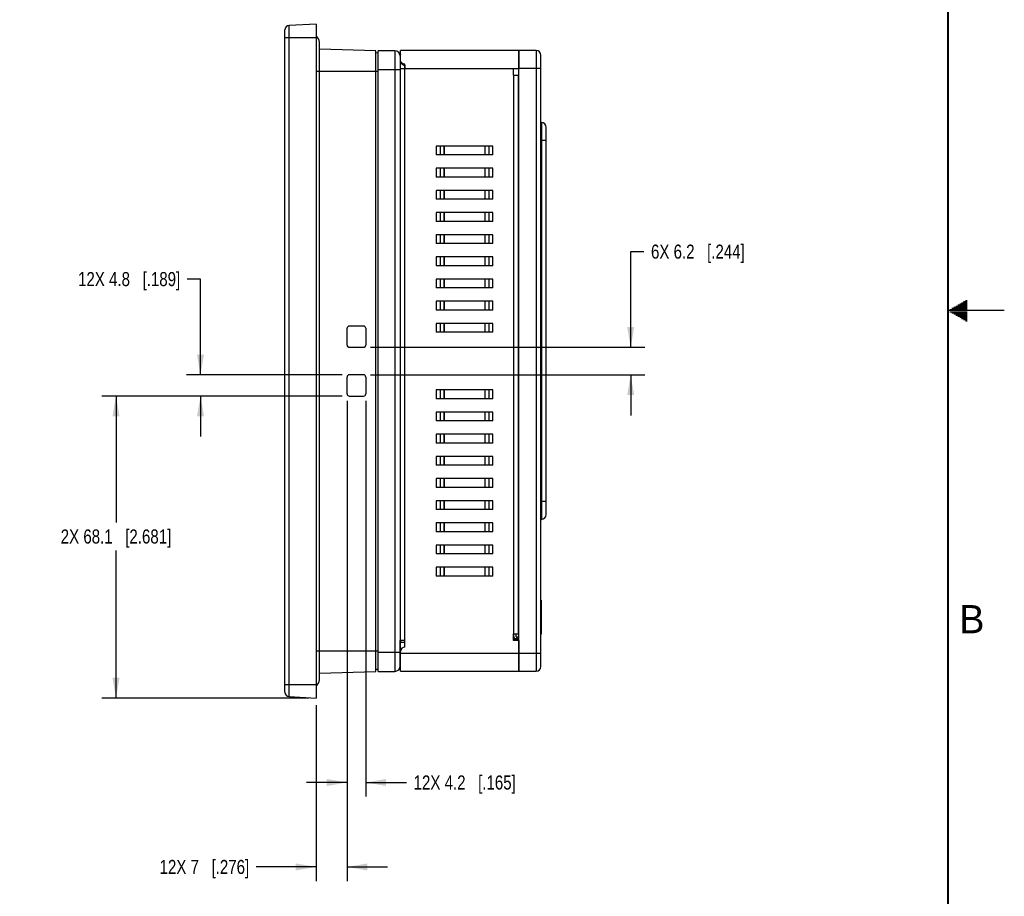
# Model space of a CAD drawing. Header units: inches. Extents: x 0 to 34, y 0 to 22.
# Tile 11 of 12: x 25.3 to 34, y 5.8 to 13.6. Entities that reach past the tile are written whole.
import ezdxf

# ---------------------------------------------------------------- set-up
doc = ezdxf.new("R2010")
doc.units = ezdxf.units.IN
doc.header["$LTSCALE"] = 1.87
doc.header["$MEASUREMENT"] = 0
doc.layers.get('0').update_dxf_attribs({"linetype": 'CONTINUOUS'})
for name, color, linetype in [('_18376', 7, 'CONTINUOUS'), ('_185732', 7, 'CONTINUOUS'), ('_217128', 7, 'CONTINUOUS'), ('_302582', 7, 'CONTINUOUS'), ('_371800', 7, 'CONTINUOUS'), ('_428635', 7, 'CONTINUOUS'), ('_489450', 7, 'CONTINUOUS'), ('_521485', 7, 'CONTINUOUS'), ('DIMENSIONS', 7, 'CONTINUOUS')]:
    doc.layers.add(name, color=color, linetype=linetype)
doc.styles.get("Standard").update_dxf_attribs({"font": 'txt', "width": 0.8})
doc.styles.add('TEXTSTYLE_2', font='txt')
doc.dimstyles.new('DIMSTYLE_2', dxfattribs={"dimtxt": 0.125, "dimasz": 0.18, "dimexe": 0.125, "dimexo": 0.0625, "dimgap": 0.0625, "dimtad": 0, "dimtih": 1, "dimtoh": 1, "dimdsep": 46, "dimtxsty": 'STANDARD', "dimblk": '_FILLED', "dimblk1": '_FILLED', "dimblk2": '_FILLED', "dimcen": 0.09, "dimadec": 0, "dimazin": 0, "dimtp": 0.02, "dimtm": 0.02, "dimtfac": 1, "dimtofl": 0, "dimtmove": 0, "dimatfit": 3, "dimldrblk": '_FILLED', "dimfxl": 1, "dimtolj": 1, "dimarcsym": 0})

# ---------------------------------------------------------------- blocks, each defined once
blk = doc.blocks.new('_FILLED')
at = {"color": 0, "linetype": 'ByBlock'}
blk.add_solid([(0, 0), (-1, 0.1736), (-1, -0.1736)], dxfattribs=at)
blk = doc.blocks.new('*D15')
at = {"layer": 'DIMENSIONS', "color": 2, "linetype": 'Continuous', "transparency": 16777216}
for p, q in [((28.1232, 10.2405), (25.9898, 10.2405)), ((26.1148, 10.2405), (26.1148, 9.1187)), ((26.1148, 7.5594), (26.1148, 8.8687)), ((27.8279, 7.5594), (25.9898, 7.5594))]:
    blk.add_line(p, q, dxfattribs=at)
at = {"layer": 'DIMENSIONS', "color": 2, "linetype": 'Continuous', "transparency": 16777216, "xscale": 0.18, "yscale": 0.18, "zscale": 0.18}
for p, rotation in [((26.1148, 10.2405), 90), ((26.1148, 7.5594), 270)]:
    blk.add_blockref('_FILLED', p, dxfattribs=dict(at, rotation=rotation))
at = {"layer": 'DIMENSIONS', "color": 2, "linetype": 'Continuous', "transparency": 16777216, "insert": (26.1148, 9.0562), "char_height": 0.125, "width": 1.525, "attachment_point": 2, "line_spacing_factor": 0.9}
blk.add_mtext('2X 68.1{\\Ftxt.shx;\\W1.000000;\\H0.125000; }[2.681]', dxfattribs=at)
blk = doc.blocks.new('*D16')
at = {"layer": 'DIMENSIONS', "color": 2, "linetype": 'Continuous', "transparency": 16777216}
for p, q in [((26.8648, 11.2794), (26.7473, 11.2794)), ((26.8648, 10.4294), (26.8648, 11.2794)), ((28.1232, 10.4294), (26.7398, 10.4294)), ((28.1232, 10.2405), (26.7398, 10.2405)), ((26.8648, 10.2405), (26.8648, 9.8805))]:
    blk.add_line(p, q, dxfattribs=at)
at = {"layer": 'DIMENSIONS', "color": 2, "linetype": 'Continuous', "transparency": 16777216, "xscale": 0.18, "yscale": 0.18, "zscale": 0.18}
for p, rotation in [((26.8648, 10.4294), 270), ((26.8648, 10.2405), 90)]:
    blk.add_blockref('_FILLED', p, dxfattribs=dict(at, rotation=rotation))
at = {"layer": 'DIMENSIONS', "color": 2, "linetype": 'Continuous', "transparency": 16777216, "insert": (26.6848, 11.3419), "char_height": 0.125, "width": 1.425, "attachment_point": 3, "line_spacing_factor": 0.9}
blk.add_mtext('12X 4.8{\\Ftxt.shx;\\W1.000000;\\H0.125000; }[.189]', dxfattribs=at)
blk = doc.blocks.new('*D17')
at = {"layer": 'DIMENSIONS', "color": 2, "linetype": 'Continuous', "transparency": 16777216}
for p, q in [((30.6837, 10.6735), (30.6837, 11.5235)), ((30.6837, 11.5235), (30.8012, 11.5235)), ((28.3742, 10.6735), (30.8087, 10.6735)), ((28.3742, 10.4294), (30.8087, 10.4294)), ((30.6837, 10.4294), (30.6837, 10.0694))]:
    blk.add_line(p, q, dxfattribs=at)
at = {"layer": 'DIMENSIONS', "color": 2, "linetype": 'Continuous', "transparency": 16777216, "xscale": 0.18, "yscale": 0.18, "zscale": 0.18}
for p, rotation in [((30.6837, 10.6735), 270), ((30.6837, 10.4294), 90)]:
    blk.add_blockref('_FILLED', p, dxfattribs=dict(at, rotation=rotation))
at = {"layer": 'DIMENSIONS', "color": 2, "linetype": 'Continuous', "transparency": 16777216, "insert": (30.8637, 11.586), "char_height": 0.125, "width": 1.325, "attachment_point": 1, "line_spacing_factor": 0.9}
blk.add_mtext('6X 6.2{\\Ftxt.shx;\\W1.000000;\\H0.125000; }[.244]', dxfattribs=at)
blk = doc.blocks.new('*D20')
at = {"layer": 'DIMENSIONS', "color": 2, "linetype": 'Continuous', "transparency": 16777216}
for p, q in [((28.166, 10.1977), (28.166, 5.9344)), ((27.8904, 7.4969), (27.8904, 5.9344)), ((27.8904, 6.0594), (27.3595, 6.0594)), ((28.166, 6.0594), (28.526, 6.0594))]:
    blk.add_line(p, q, dxfattribs=at)
at = {"layer": 'DIMENSIONS', "color": 2, "linetype": 'Continuous', "transparency": 16777216, "xscale": 0.18, "yscale": 0.18, "zscale": 0.18}
blk.add_blockref('_FILLED', (27.8904, 6.0594), dxfattribs=at)
at = {"layer": 'DIMENSIONS', "color": 2, "linetype": 'Continuous', "transparency": 16777216, "xscale": 0.18, "yscale": 0.18, "zscale": 0.18, "rotation": 180}
blk.add_blockref('_FILLED', (28.166, 6.0594), dxfattribs=at)
at = {"layer": 'DIMENSIONS', "color": 2, "linetype": 'Continuous', "transparency": 16777216, "insert": (27.297, 6.1219), "char_height": 0.125, "width": 1.225, "attachment_point": 3, "line_spacing_factor": 0.9}
blk.add_mtext('12X 7{\\Ftxt.shx;\\W1.000000;\\H0.125000; }[.276]', dxfattribs=at)
blk = doc.blocks.new('*D21')
at = {"layer": 'DIMENSIONS', "color": 2, "linetype": 'Continuous', "transparency": 16777216}
for p, q in [((28.166, 10.1977), (28.166, 6.6844)), ((28.3314, 10.1977), (28.3314, 6.6844)), ((28.166, 6.8094), (27.806, 6.8094)), ((28.3314, 6.8094), (28.6941, 6.8094))]:
    blk.add_line(p, q, dxfattribs=at)
at = {"layer": 'DIMENSIONS', "color": 2, "linetype": 'Continuous', "transparency": 16777216, "xscale": 0.18, "yscale": 0.18, "zscale": 0.18}
blk.add_blockref('_FILLED', (28.166, 6.8094), dxfattribs=at)
at = {"layer": 'DIMENSIONS', "color": 2, "linetype": 'Continuous', "transparency": 16777216, "xscale": 0.18, "yscale": 0.18, "zscale": 0.18, "rotation": 180}
blk.add_blockref('_FILLED', (28.3314, 6.8094), dxfattribs=at)
at = {"layer": 'DIMENSIONS', "color": 2, "linetype": 'Continuous', "transparency": 16777216, "insert": (28.7566, 6.8719), "char_height": 0.125, "width": 1.425, "attachment_point": 1, "line_spacing_factor": 0.9}
blk.add_mtext('12X 4.2{\\Ftxt.shx;\\W1.000000;\\H0.125000; }[.165]', dxfattribs=at)

msp = doc.modelspace()

# ---------------------------------------------------------------- linework, layer by layer
at = {"color": 2, "linetype": 'Continuous'}
for p, q in [((33.5347, 11.02), (33.6697, 11.02)), ((33.552, 11.03), (33.6697, 11.03)), ((33.5693, 11.04), (33.6697, 11.04)), ((33.5866, 11.05), (33.6697, 11.05)), ((33.6039, 11.06), (33.6697, 11.06)), ((33.6213, 11.07), (33.6697, 11.07)), ((33.6386, 11.08), (33.6697, 11.08)), ((33.6559, 11.09), (33.6697, 11.09)), ((34, 11), (33.5, 11)), ((33.5173, 11.01), (33.6697, 11.01)), ((33.5173, 10.99), (33.6697, 10.99)), ((33.5347, 10.98), (33.6697, 10.98)), ((33.552, 10.97), (33.6697, 10.97)), ((33.5693, 10.96), (33.6697, 10.96)), ((33.5866, 10.95), (33.6697, 10.95)), ((33.6039, 10.94), (33.6697, 10.94)), ((33.6213, 10.93), (33.6697, 10.93)), ((33.6386, 10.92), (33.6697, 10.92)), ((33.6559, 10.91), (33.6697, 10.91))]:
    msp.add_line(p, q, dxfattribs=at)
at = {"color": 7, "linetype": 'Continuous', "const_width": 0.02}
msp.add_lwpolyline([(33.5, 0.5), (33.5, 21.5)], dxfattribs=at)
at = {"layer": '_18376', "color": 7, "linetype": 'Continuous'}
for p, q in [((29.6896, 7.7976), (29.6896, 13.3094)), ((29.8451, 13.3094), (29.6896, 13.3094)), ((29.8451, 13.3094), (29.8451, 7.7976)), ((29.8865, 7.8389), (29.8865, 13.268)), ((29.6896, 13.1519), (29.8865, 13.1519)), ((29.8904, 12.6696), (29.8865, 12.6696)), ((29.8904, 12.6696), (29.8904, 9.146)), ((29.9337, 9.1893), (29.9337, 12.6263)), ((29.8865, 12.5121), (29.9337, 12.5121)), ((29.9337, 9.3035), (29.8865, 9.3035)), ((29.8865, 9.146), (29.8904, 9.146)), ((29.8865, 8.4275), (29.8884, 8.4275)), ((29.8865, 8.4226), (29.8884, 8.4226)), ((29.8884, 8.4275), (29.8884, 8.33)), ((29.8865, 8.3832), (29.8884, 8.3832)), ((29.8865, 8.3694), (29.8884, 8.3694)), ((29.8865, 8.33), (29.8884, 8.33)), ((29.8865, 8.3291), (29.8884, 8.3291)), ((29.8884, 8.3291), (29.8884, 8.1276)), ((29.8865, 8.278), (29.8884, 8.278)), ((29.8865, 8.2254), (29.8884, 8.2254)), ((29.8865, 8.1289), (29.8884, 8.1289)), ((29.8865, 8.1276), (29.8884, 8.1276)), ((29.8865, 7.955), (29.6896, 7.955)), ((29.6896, 7.7976), (29.8451, 7.7976))]:
    msp.add_line(p, q, dxfattribs=at)
for centre, radius, start, end in [((29.8451, 13.268), 0.0413, 0, 90), ((29.8904, 12.6263), 0.0433, 0, 90), ((29.8904, 9.1893), 0.0433, 270, 360), ((29.8451, 7.8389), 0.0413, 270, 360)]:
    msp.add_arc(centre, radius, start, end, dxfattribs=at)
at = {"layer": '_185732', "color": 7, "linetype": 'Continuous'}
for p, q in [((27.6148, 13.4255), (27.6148, 13.4275)), ((27.6148, 7.6755), (27.6148, 7.6794))]:
    msp.add_line(p, q, dxfattribs=at)
at = {"layer": '_217128', "color": 7, "linetype": 'Continuous'}
for p, q in [((28.6404, 13.2255), (28.6404, 13.3094)), ((29.6896, 13.3094), (28.6404, 13.3094)), ((29.6896, 13.3094), (29.6896, 13.1499)), ((28.6384, 13.268), (28.6384, 13.2582)), ((28.6384, 13.1499), (28.6384, 8.0712)), ((28.6384, 13.1499), (29.6896, 13.1499)), ((28.6778, 13.1779), (28.6778, 13.1499)), ((28.6798, 8.0121), (28.6798, 13.1886)), ((29.6424, 13.0909), (29.6424, 13.1499)), ((29.6424, 13.0909), (29.6896, 13.0909)), ((29.6444, 13.0909), (29.6444, 8.1302)), ((29.6857, 13.0909), (29.6857, 8.1302)), ((29.6877, 8.1302), (29.6877, 13.0909)), ((28.958, 12.4609), (28.958, 12.3822)), ((29.4606, 12.4609), (28.958, 12.4609)), ((28.9938, 12.3822), (28.9938, 12.4609)), ((29.0268, 12.4609), (29.0268, 12.3822)), ((29.0285, 12.3822), (29.0285, 12.4609)), ((29.3901, 12.4609), (29.3901, 12.3822)), ((29.3918, 12.3822), (29.3918, 12.4609)), ((29.4248, 12.4609), (29.4248, 12.3822)), ((29.4606, 12.3822), (29.4606, 12.4609)), ((29.4606, 12.3822), (28.958, 12.3822)), ((28.958, 12.2641), (28.958, 12.1854)), ((29.4606, 12.2641), (28.958, 12.2641)), ((28.9938, 12.1854), (28.9938, 12.2641)), ((29.0268, 12.2641), (29.0268, 12.1854)), ((29.0285, 12.1854), (29.0285, 12.2641)), ((29.3901, 12.2641), (29.3901, 12.1854)), ((29.3918, 12.1854), (29.3918, 12.2641)), ((29.4248, 12.2641), (29.4248, 12.1854)), ((29.4606, 12.1854), (29.4606, 12.2641)), ((29.4606, 12.1854), (28.958, 12.1854)), ((28.958, 12.0672), (28.958, 11.9885)), ((29.4606, 12.0672), (28.958, 12.0672)), ((28.9938, 11.9885), (28.9938, 12.0672)), ((29.0268, 12.0672), (29.0268, 11.9885)), ((29.0285, 11.9885), (29.0285, 12.0672)), ((29.3901, 12.0672), (29.3901, 11.9885)), ((29.3918, 11.9885), (29.3918, 12.0672)), ((29.4248, 12.0672), (29.4248, 11.9885)), ((29.4606, 11.9885), (29.4606, 12.0672)), ((29.4606, 11.9885), (28.958, 11.9885)), ((28.958, 11.8704), (28.958, 11.7917)), ((29.4606, 11.8704), (28.958, 11.8704)), ((28.9938, 11.7917), (28.9938, 11.8704)), ((29.0268, 11.8704), (29.0268, 11.7917)), ((29.0285, 11.7917), (29.0285, 11.8704)), ((29.3901, 11.8704), (29.3901, 11.7917)), ((29.3918, 11.7917), (29.3918, 11.8704)), ((29.4248, 11.8704), (29.4248, 11.7917)), ((29.4606, 11.7917), (29.4606, 11.8704)), ((29.4606, 11.7917), (28.958, 11.7917)), ((28.958, 11.6735), (28.958, 11.5948)), ((29.4606, 11.6735), (28.958, 11.6735)), ((28.9938, 11.5948), (28.9938, 11.6735)), ((29.0268, 11.6735), (29.0268, 11.5948)), ((29.0285, 11.5948), (29.0285, 11.6735)), ((29.3901, 11.6735), (29.3901, 11.5948)), ((29.3918, 11.5948), (29.3918, 11.6735)), ((29.4248, 11.6735), (29.4248, 11.5948)), ((29.4606, 11.5948), (29.4606, 11.6735)), ((29.4606, 11.5948), (28.958, 11.5948)), ((28.958, 11.4767), (28.958, 11.398)), ((29.4606, 11.4767), (28.958, 11.4767)), ((28.9938, 11.398), (28.9938, 11.4767)), ((29.0268, 11.4767), (29.0268, 11.398)), ((29.0285, 11.398), (29.0285, 11.4767)), ((29.3901, 11.4767), (29.3901, 11.398)), ((29.3918, 11.398), (29.3918, 11.4767)), ((29.4248, 11.4767), (29.4248, 11.398)), ((29.4606, 11.398), (29.4606, 11.4767)), ((29.4606, 11.398), (28.958, 11.398)), ((28.958, 11.2798), (28.958, 11.2011)), ((29.4606, 11.2798), (28.958, 11.2798)), ((28.9938, 11.2011), (28.9938, 11.2798)), ((29.0268, 11.2798), (29.0268, 11.2011)), ((29.0285, 11.2011), (29.0285, 11.2798)), ((29.3901, 11.2798), (29.3901, 11.2011)), ((29.3918, 11.2011), (29.3918, 11.2798)), ((29.4248, 11.2798), (29.4248, 11.2011)), ((29.4606, 11.2011), (29.4606, 11.2798)), ((29.4606, 11.2011), (28.958, 11.2011)), ((28.958, 11.083), (28.958, 11.0043)), ((29.4606, 11.083), (28.958, 11.083)), ((28.9938, 11.0043), (28.9938, 11.083)), ((29.0268, 11.083), (29.0268, 11.0043)), ((29.0285, 11.0043), (29.0285, 11.083)), ((29.3901, 11.083), (29.3901, 11.0043)), ((29.3918, 11.0043), (29.3918, 11.083)), ((29.4248, 11.083), (29.4248, 11.0043)), ((29.4606, 11.0043), (29.4606, 11.083)), ((29.4606, 11.0043), (28.958, 11.0043)), ((28.958, 10.8861), (28.958, 10.8074)), ((29.4606, 10.8861), (28.958, 10.8861)), ((28.9938, 10.8074), (28.9938, 10.8861)), ((29.0268, 10.8861), (29.0268, 10.8074)), ((29.0285, 10.8074), (29.0285, 10.8861)), ((29.3901, 10.8861), (29.3901, 10.8074)), ((29.3918, 10.8074), (29.3918, 10.8861)), ((29.4248, 10.8861), (29.4248, 10.8074)), ((29.4606, 10.8074), (29.4606, 10.8861)), ((29.4606, 10.8074), (28.958, 10.8074)), ((29.4606, 10.2956), (28.958, 10.2956)), ((28.958, 10.2956), (28.958, 10.2168)), ((28.9938, 10.2168), (28.9938, 10.2956)), ((29.0268, 10.2956), (29.0268, 10.2168)), ((29.0285, 10.2168), (29.0285, 10.2956)), ((29.3901, 10.2956), (29.3901, 10.2168)), ((29.3918, 10.2168), (29.3918, 10.2956)), ((29.4248, 10.2956), (29.4248, 10.2168)), ((29.4606, 10.2168), (29.4606, 10.2956)), ((29.4606, 10.2168), (28.958, 10.2168)), ((29.4606, 10.0987), (28.958, 10.0987)), ((28.958, 10.0987), (28.958, 10.02)), ((28.9938, 10.02), (28.9938, 10.0987)), ((29.0268, 10.0987), (29.0268, 10.02)), ((29.0285, 10.02), (29.0285, 10.0987)), ((29.3901, 10.0987), (29.3901, 10.02)), ((29.3918, 10.02), (29.3918, 10.0987)), ((29.4248, 10.0987), (29.4248, 10.02)), ((29.4606, 10.02), (29.4606, 10.0987)), ((29.4606, 10.02), (28.958, 10.02)), ((29.4606, 9.9019), (28.958, 9.9019)), ((28.958, 9.9019), (28.958, 9.8231)), ((28.9938, 9.8231), (28.9938, 9.9019)), ((29.0268, 9.9019), (29.0268, 9.8231)), ((29.0285, 9.8231), (29.0285, 9.9019)), ((29.3901, 9.9019), (29.3901, 9.8231)), ((29.3918, 9.8231), (29.3918, 9.9019)), ((29.4248, 9.9019), (29.4248, 9.8231)), ((29.4606, 9.8231), (29.4606, 9.9019)), ((29.4606, 9.8231), (28.958, 9.8231)), ((29.4606, 9.705), (28.958, 9.705)), ((28.958, 9.705), (28.958, 9.6263)), ((28.9938, 9.6263), (28.9938, 9.705)), ((29.0268, 9.705), (29.0268, 9.6263)), ((29.0285, 9.6263), (29.0285, 9.705)), ((29.3901, 9.705), (29.3901, 9.6263)), ((29.3918, 9.6263), (29.3918, 9.705)), ((29.4248, 9.705), (29.4248, 9.6263)), ((29.4606, 9.6263), (29.4606, 9.705)), ((29.4606, 9.6263), (28.958, 9.6263)), ((29.4606, 9.5082), (28.958, 9.5082)), ((28.958, 9.5082), (28.958, 9.4294)), ((28.9938, 9.4294), (28.9938, 9.5082)), ((29.0268, 9.5082), (29.0268, 9.4294)), ((29.0285, 9.4294), (29.0285, 9.5082)), ((29.3901, 9.5082), (29.3901, 9.4294)), ((29.3918, 9.4294), (29.3918, 9.5082)), ((29.4248, 9.5082), (29.4248, 9.4294)), ((29.4606, 9.4294), (29.4606, 9.5082)), ((29.4606, 9.4294), (28.958, 9.4294)), ((29.4606, 9.3113), (28.958, 9.3113)), ((28.958, 9.3113), (28.958, 9.2326)), ((28.9938, 9.2326), (28.9938, 9.3113)), ((29.0268, 9.3113), (29.0268, 9.2326)), ((29.0285, 9.2326), (29.0285, 9.3113)), ((29.3901, 9.3113), (29.3901, 9.2326)), ((29.3918, 9.2326), (29.3918, 9.3113)), ((29.4248, 9.3113), (29.4248, 9.2326)), ((29.4606, 9.2326), (29.4606, 9.3113)), ((29.4606, 9.2326), (28.958, 9.2326)), ((29.4606, 9.1145), (28.958, 9.1145)), ((28.958, 9.1145), (28.958, 9.0357)), ((28.9938, 9.0357), (28.9938, 9.1145)), ((29.0268, 9.1145), (29.0268, 9.0357)), ((29.0285, 9.0357), (29.0285, 9.1145)), ((29.3901, 9.1145), (29.3901, 9.0357)), ((29.3918, 9.0357), (29.3918, 9.1145)), ((29.4248, 9.1145), (29.4248, 9.0357)), ((29.4606, 9.0357), (29.4606, 9.1145)), ((29.4606, 9.0357), (28.958, 9.0357)), ((29.4606, 8.9176), (28.958, 8.9176)), ((28.958, 8.9176), (28.958, 8.8389)), ((28.9938, 8.8389), (28.9938, 8.9176)), ((29.0268, 8.9176), (29.0268, 8.8389)), ((29.0285, 8.8389), (29.0285, 8.9176)), ((29.3901, 8.9176), (29.3901, 8.8389)), ((29.3918, 8.8389), (29.3918, 8.9176)), ((29.4248, 8.9176), (29.4248, 8.8389)), ((29.4606, 8.8389), (29.4606, 8.9176)), ((29.4606, 8.8389), (28.958, 8.8389)), ((29.4606, 8.7208), (28.958, 8.7208)), ((28.958, 8.7208), (28.958, 8.642)), ((28.9938, 8.642), (28.9938, 8.7208)), ((29.0268, 8.7208), (29.0268, 8.642)), ((29.0285, 8.642), (29.0285, 8.7208)), ((29.3901, 8.7208), (29.3901, 8.642)), ((29.3918, 8.642), (29.3918, 8.7208)), ((29.4248, 8.7208), (29.4248, 8.642)), ((29.4606, 8.642), (29.4606, 8.7208)), ((29.4606, 8.642), (28.958, 8.642)), ((29.6424, 8.1302), (29.6896, 8.1302)), ((29.6424, 8.0712), (29.6424, 8.1302)), ((28.6798, 8.0712), (28.6384, 8.0712)), ((28.6798, 8.0535), (28.6404, 8.0535)), ((28.6404, 7.7976), (28.6404, 8.0535)), ((29.6896, 8.0712), (29.6424, 8.0712)), ((29.6896, 8.0712), (29.6896, 7.7976)), ((29.6896, 7.955), (28.6404, 7.955)), ((28.6404, 7.7976), (29.6896, 7.7976))]:
    msp.add_line(p, q, dxfattribs=at)
for centre, radius, start, end in [((28.6798, 13.268), 0.0413, 165.80925, 180), ((28.6798, 13.2176), 0.0397, 267.04688, 269.99497), ((28.6798, 8.0712), 0.0413, 180, 203.76835), ((28.6798, 7.9728), 0.0394, 90, 180)]:
    msp.add_arc(centre, radius, start, end, dxfattribs=at)
for points, knots in [([(28.6798, 13.1886), (28.6698, 13.1886), (28.6496, 13.1963), (28.6404, 13.2161), (28.6404, 13.2255)], [0, 0, 0, 0, 0.516627, 1, 1, 1, 1]), ([(28.6404, 13.2145), (28.6404, 13.2055), (28.6491, 13.1865), (28.668, 13.1785), (28.6777, 13.178)], [0, 0, 0, 0, 0.478732, 1, 1, 1, 1])]:
    msp.add_open_spline(points, degree=3, knots=knots, dxfattribs=at)
at = {"layer": '_302582', "color": 7, "linetype": 'Continuous'}
for p, q in [((29.666, 8.1027), (29.666, 8.1302)), ((29.666, 8.1263), (29.6424, 8.1263)), ((29.6463, 8.1027), (29.6463, 8.1263)), ((29.6621, 8.0869), (29.6896, 8.0869)), ((29.666, 8.1027), (29.6896, 8.1027)), ((29.6739, 8.1027), (29.6739, 8.0869))]:
    msp.add_line(p, q, dxfattribs=at)
msp.add_arc((29.6621, 8.1027), 0.0157, 180, 270, dxfattribs=at)
at = {"layer": '_371800', "color": 7, "linetype": 'Continuous'}
for p, q in [((27.8904, 13.4007), (27.8924, 13.4007)), ((27.8924, 13.4007), (27.8924, 13.3161)), ((27.9199, 7.7208), (27.9199, 13.3822)), ((27.8924, 13.3506), (27.8904, 13.3506)), ((27.8904, 13.1263), (27.9199, 13.1263)), ((27.9199, 7.9767), (27.8904, 7.9767)), ((27.8924, 7.7869), (27.8924, 7.7023)), ((27.8904, 7.7524), (27.8924, 7.7524)), ((27.8924, 7.7023), (27.8904, 7.7023)), ((27.8921, 7.7552), (27.8924, 7.7524))]:
    msp.add_line(p, q, dxfattribs=at)
for centre, start, end in [((27.8609, 13.3822), 0, 59.66827), ((27.8609, 7.7208), 300.33173, 360)]:
    msp.add_arc(centre, 0.0591, start, end, dxfattribs=at)
for points, knots in [([(27.891, 13.4048), (27.8912, 13.4046), (27.8921, 13.4034), (27.8924, 13.4018), (27.8924, 13.4007)], [0, 0, 0, 0, 0.223941, 1, 1, 1, 1]), ([(27.8924, 13.3506), (27.8924, 13.35), (27.8922, 13.3475), (27.8913, 13.3451), (27.8905, 13.3433)], [0, 0, 0, 0, 0.220981, 1, 1, 1, 1])]:
    msp.add_open_spline(points, degree=3, knots=knots, dxfattribs=at)
at = {"layer": '_428635', "color": 7, "linetype": 'Continuous'}
msp.add_line((29.6424, 8.081), (29.6896, 8.081), dxfattribs=at)
at = {"layer": '_489450', "color": 7, "linetype": 'Continuous'}
for p, q in [((27.6148, 7.6112), (27.6148, 13.4918)), ((27.8904, 13.5436), (27.6521, 13.5311)), ((27.6521, 7.5719), (27.6521, 13.5311)), ((27.8904, 13.5436), (27.8904, 7.5594)), ((27.6148, 13.4255), (27.8904, 13.4255)), ((28.4219, 13.3074), (27.9199, 13.3223)), ((28.4219, 7.7956), (28.4219, 13.3074)), ((28.4416, 13.2871), (28.4219, 13.2877)), ((27.9199, 13.1263), (28.4416, 13.1263)), ((28.166, 10.6932), (28.166, 10.8428)), ((28.3117, 10.8625), (28.1857, 10.8625)), ((28.3314, 10.8428), (28.3314, 10.6932)), ((28.1857, 10.6735), (28.3117, 10.6735)), ((28.166, 10.2602), (28.166, 10.4098)), ((28.3117, 10.4294), (28.1857, 10.4294)), ((28.3314, 10.4098), (28.3314, 10.2602)), ((28.1857, 10.2405), (28.3117, 10.2405)), ((28.4416, 7.9767), (27.9199, 7.9767)), ((27.9199, 7.7807), (28.4219, 7.7956)), ((28.4219, 7.8153), (28.4416, 7.8159)), ((27.8904, 7.6775), (27.6148, 7.6775)), ((27.6521, 7.5719), (27.8904, 7.5594))]:
    msp.add_line(p, q, dxfattribs=at)
for centre, radius, start, end in [((27.6542, 13.4918), 0.0394, 93, 180), ((28.1857, 10.8428), 0.0197, 90, 180), ((28.3117, 10.8428), 0.0197, 0, 90), ((28.1857, 10.6932), 0.0197, 180, 270), ((28.3117, 10.6932), 0.0197, 270, 360), ((28.1857, 10.4098), 0.0197, 90, 180), ((28.3117, 10.4098), 0.0197, 0, 90), ((28.1857, 10.2602), 0.0197, 180, 270), ((28.3117, 10.2602), 0.0197, 270, 360), ((27.6542, 7.6112), 0.0394, 180, 267)]:
    msp.add_arc(centre, radius, start, end, dxfattribs=at)
at = {"layer": '_521485', "color": 7, "linetype": 'Continuous'}
for p, q in [((28.4416, 7.7956), (28.4416, 13.3074)), ((28.5892, 13.3074), (28.4416, 13.3074)), ((28.5892, 13.3074), (28.5892, 7.7956)), ((28.6384, 13.2582), (28.6384, 13.1499)), ((28.4416, 13.1401), (28.6384, 13.1401)), ((28.6384, 7.8448), (28.6384, 8.0712)), ((28.6384, 7.9629), (28.4416, 7.9629)), ((28.4416, 7.7956), (28.5892, 7.7956))]:
    msp.add_line(p, q, dxfattribs=at)
for centre, start, end in [((28.5892, 13.2582), 0, 90), ((28.5892, 7.8448), 270, 360)]:
    msp.add_arc(centre, 0.0492, start, end, dxfattribs=at)

# ---------------------------------------------------------------- texts
at = {"color": 2, "linetype": 'Continuous', "insert": (33.6006, 8.3845), "char_height": 0.25, "width": 0.25, "attachment_point": 1, "line_spacing_factor": 0.9, "style": 'TEXTSTYLE_2'}
msp.add_mtext('B', dxfattribs=at)

# ---------------------------------------------------------------- dimensions: what is measured, and where the dimension line sits
at = {"layer": 'DIMENSIONS', "color": 2, "linetype": 'Continuous'}
for base, p1, p2, angle, text, picture, middle in [((30.6837, 10.6735), (28.3117, 10.4294), (28.3117, 10.6735), 90, '6X <>', '*D17', (31.5262, 11.5235)), ((26.8648, 10.4294), (28.1857, 10.2405), (28.1857, 10.4294), 90, '12X <>', '*D16', (25.9723, 11.2794)), ((26.1148, 7.5594), (28.1857, 10.2405), (27.8904, 7.5594), 270, '2X <>', '*D15', (26.1148, 8.9937)), ((27.8904, 6.0594), (28.166, 10.2602), (27.8904, 7.5594), 180, '12X <>', '*D20', (26.6845, 6.0594))]:
    dim = msp.add_linear_dim(base=base, p1=p1, p2=p2, angle=angle, text=text, dimstyle='DIMSTYLE_2', dxfattribs=at)
    dim.commit()
    dim.dimension.update_dxf_attribs({"geometry": picture, "text_midpoint": middle, "dimtype": 160})
dim = msp.add_linear_dim(base=(28.3314, 6.8094), p1=(28.166, 10.2602), p2=(28.3314, 10.2602), text='12X <>', dimstyle='DIMSTYLE_2', dxfattribs=at)
dim.commit()
dim.dimension.update_dxf_attribs({"geometry": '*D21', "text_midpoint": (29.4691, 6.8094), "dimtype": 160})

doc.saveas('drawing.dxf')
